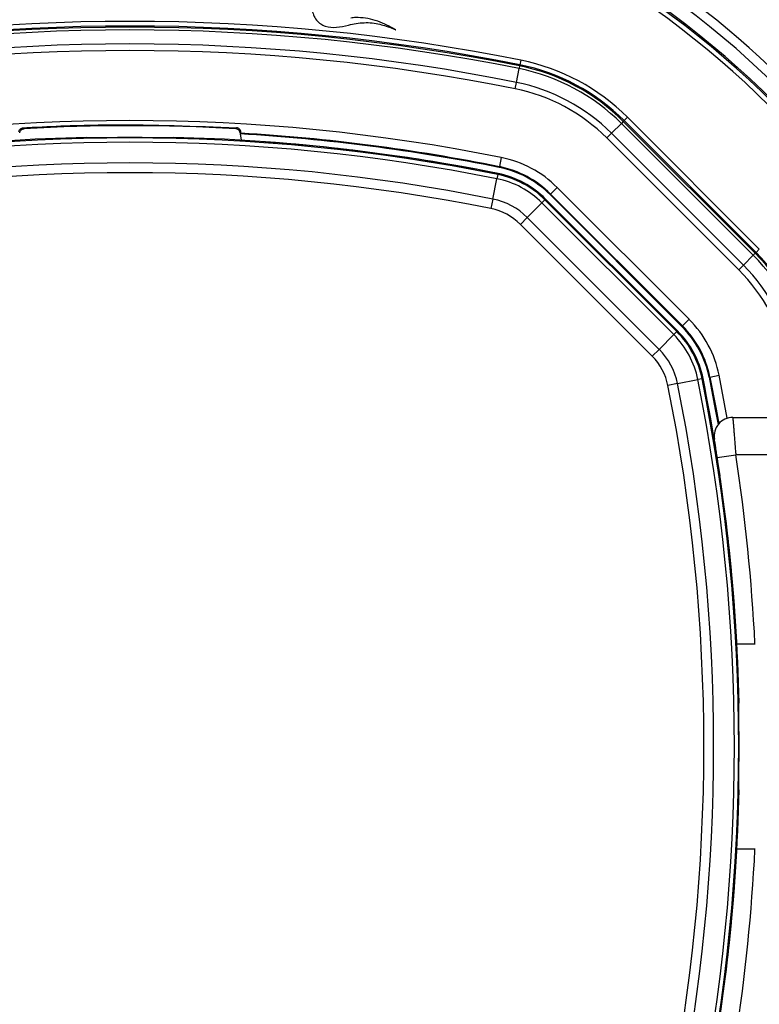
# Model space of a CAD drawing. Header units: millimetres. Extents: x 20 to 26059, y 28 to 17777.
# Tile 50 of 72: x 9075 to 9233, y 13209 to 13420. Entities that reach past the tile are written whole.
import ezdxf

# ---------------------------------------------------------------- set-up
doc = ezdxf.new("R2010")
doc.units = ezdxf.units.MM
doc.header["$LTSCALE"] = 2
doc.layers.add('COMPONENT_GEOMETRY', color=7, linetype='Continuous')
doc.styles.add('SLDTEXTSTYLE0', font='TXT', dxfattribs={"width": 0.75})
doc.dimstyles.new('SLDDIMSTYLE0', dxfattribs={"dimtxt": 150, "dimasz": 6.604, "dimexe": 0, "dimexo": 0.0625, "dimgap": 37.5, "dimtad": 0, "dimtih": 1, "dimtoh": 1, "dimdec": 0, "dimrnd": 1e-09, "dimzin": 12, "dimdsep": 46, "dimtxsty": 'SLDTEXTSTYLE0', "dimsah": 1, "dimcen": 0.09, "dimadec": 0, "dimazin": 3, "dimtfac": 1, "dimtdec": 0, "dimtofl": 0, "dimtmove": 0, "dimatfit": 3, "dimfxl": 1, "dimfrac": 2, "dimtolj": 1, "dimtzin": 12, "dimarcsym": 0})

# ---------------------------------------------------------------- blocks, each defined once
blk = doc.blocks.new('_D')
at = {"layer": 'COMPONENT_GEOMETRY', "color": 7}
for p, q in [((8742.94, 17777.25), (8697.24, 17777.25)), ((8697.24, 17777.25), (8697.24, 17539.12)), ((9453.98, 17777.25), (9499.68, 17777.25)), ((9499.68, 17777.25), (9499.68, 17539.12)), ((2197.17, 13286.24), (2197.17, 17567.56)), ((15999.75, 13309.49), (15999.75, 17567.56)), ((2197.17, 17561.21), (8621.17, 17561.21)), ((15999.75, 17561.21), (9575.75, 17561.21)), ((8697.24, 17539.12), (8742.94, 17539.12)), ((9499.68, 17539.12), (9453.98, 17539.12))]:
    blk.add_line(p, q, dxfattribs=at)
for points in [[(2197.17, 17561.21), (2203.77, 17560.19), (2203.77, 17562.22)], [(15999.75, 17561.21), (15993.15, 17562.22), (15993.15, 17560.19)]]:
    blk.add_solid(points, dxfattribs=at)
at = {"layer": 'COMPONENT_GEOMETRY', "color": 7, "char_height": 150, "attachment_point": 1, "style": 'SLDTEXTSTYLE0'}
for s, insert in [('22\'7.70"', (8742.94, 17732.48)), ('6901mm', (8689.29, 17508.06))]:
    blk.add_mtext(s, dxfattribs=dict(at, insert=insert))

msp = doc.modelspace()

# ---------------------------------------------------------------- linework, layer by layer
at = {"color": 7, "linetype": 'Continuous', "lineweight": 25}
for p, q in [((9181.93, 13410.23), (9181.82, 13409.66)), ((9181.93, 13410.23), (9181.98, 13410.48)), ((9182.18, 13411.46), (9181.98, 13410.48)), ((9181.23, 13406.72), (9181.82, 13409.66)), ((9180.95, 13405.33), (9181.23, 13406.72)), ((9201.59, 13395.81), (9203.71, 13397.93)), ((9204.12, 13398.34), (9203.71, 13397.93)), ((9203.71, 13397.93), (9231.96, 13369.68)), ((9204.12, 13398.34), (9204.3, 13398.52)), ((9232.37, 13370.09), (9204.12, 13398.34)), ((9205, 13399.23), (9204.3, 13398.52)), ((9204.3, 13398.52), (9232.55, 13370.27)), ((9233.25, 13370.98), (9205, 13399.23)), ((9122.06, 13395.92), (9122.09, 13395.66)), ((9122.24, 13395.83), (9122.09, 13395.66)), ((9122.09, 13395.66), (9122.26, 13394.32)), ((9200.59, 13394.81), (9201.59, 13395.81)), ((9229.84, 13367.56), (9201.59, 13395.81)), ((9089.19, 13394.85), (9089.12, 13394.92)), ((9107.8, 13394.92), (9107.73, 13394.85)), ((9200.59, 13394.81), (9228.84, 13366.56)), ((9177.99, 13390.62), (9177.59, 13388.66)), ((9177.25, 13386.97), (9177.3, 13387.19)), ((9177.56, 13388.49), (9177.59, 13388.66)), ((9176.2, 13381.71), (9177.07, 13386.07)), ((9177.25, 13386.97), (9177.07, 13386.07)), ((9188.44, 13382.66), (9188.56, 13382.78)), ((9188.56, 13382.78), (9189.98, 13384.2)), ((9188.56, 13382.78), (9216.81, 13354.53)), ((9218.22, 13355.95), (9189.98, 13384.2)), ((9176.2, 13381.71), (9175.79, 13379.67)), ((9183.55, 13377.77), (9186.69, 13380.92)), ((9187.34, 13381.56), (9186.69, 13380.92)), ((9214.94, 13352.67), (9186.69, 13380.92)), ((9187.34, 13381.56), (9187.5, 13381.72)), ((9187.34, 13381.56), (9215.59, 13353.31)), ((9215.75, 13353.47), (9187.5, 13381.72)), ((9188.44, 13382.66), (9216.69, 13354.41)), ((9183.55, 13377.77), (9182.08, 13376.3)), ((9183.55, 13377.77), (9211.8, 13349.52)), ((9210.33, 13348.05), (9182.08, 13376.3)), ((9232.37, 13370.09), (9232.55, 13370.27)), ((9233.25, 13370.98), (9232.55, 13370.27)), ((9229.84, 13367.56), (9231.96, 13369.68)), ((9232.37, 13370.09), (9231.96, 13369.68)), ((9229.84, 13367.56), (9228.84, 13366.56)), ((9216.81, 13354.53), (9218.22, 13355.95)), ((9215.59, 13353.31), (9214.94, 13352.67)), ((9215.59, 13353.31), (9215.75, 13353.47)), ((9216.69, 13354.41), (9216.81, 13354.53)), ((9211.8, 13349.52), (9214.94, 13352.67)), ((9211.8, 13349.52), (9210.33, 13348.05)), ((9215.74, 13342.17), (9220.1, 13343.05)), ((9221, 13343.23), (9220.1, 13343.05)), ((9221, 13343.23), (9221.21, 13343.27)), ((9222.52, 13343.53), (9222.69, 13343.57)), ((9222.69, 13343.57), (9224.65, 13343.96)), ((9215.74, 13342.17), (9213.7, 13341.76)), ((9227.58, 13334.93), (9248.03, 13334.93)), ((9224.26, 13326.33), (9228.21, 13326.93)), ((9224.84, 13322.41), (9224.26, 13326.33)), ((9248.03, 13326.93), (9228.21, 13326.93)), ((9228.45, 13286.43), (9232.34, 13286.43)), ((9228.88, 13273.7), (9228.95, 13273.77)), ((9228.95, 13255.1), (9228.88, 13255.17)), ((9232.34, 13242.43), (9228.45, 13242.43))]:
    msp.add_line(p, q, dxfattribs=at)
at = {"color": 8, "linetype": 'Continuous', "lineweight": 25}
msp.add_line((9226.39, 13334.75), (9224.65, 13343.96), dxfattribs=at)
at = {"color": 7, "linetype": 'Continuous', "lineweight": 25, "flags": 128}
for points in [[(9075.62, 13396.99), (9075.65, 13396.95), (9075.77, 13396.82), (9075.8, 13396.79)], [(9121.3, 13396.99), (9121.27, 13396.95), (9121.15, 13396.82), (9121.12, 13396.79)], [(9122.06, 13395.92), (9122.15, 13396.02), (9122.23, 13396.1)], [(9222.52, 13343.53), (9223.83, 13336.66), (9224.42, 13333.39)], [(9222.69, 13343.57), (9224, 13336.71), (9224.57, 13333.56)]]:
    msp.add_lwpolyline(points, dxfattribs=at)
at = {"color": 7, "linetype": 'Continuous', "lineweight": 25}
for centre, radius, start, end in [((9098.46, 13264.43), 320, 26.9591, 153.0346), ((9098.46, 13264.43), 317, 26.3608, 153.6157), ((9098.46, 13264.43), 198, 20.8585, 159.1415), ((9098.46, 13264.43), 195.2, 21.1724, 158.8276), ((9098.46, 13264.43), 200, 31.0906, 58.9094), ((9098.46, 12995.03), 424.76, 78.6328, 101.3672), ((9098.46, 12995.03), 423.76, 78.6328, 101.3672), ((9098.46, 12995.03), 423.51, 78.6328, 101.3672), ((9098.46, 12995.03), 422.92, 78.6328, 101.3672), ((9098.46, 12995.03), 419.92, 78.6328, 101.3672), ((9098.46, 12995.03), 418.51, 78.6328, 101.3672), ((9173.36, 13367.58), 43.51, 45, 78.6328), ((9173.36, 13367.58), 43.76, 45, 78.6328), ((9173.36, 13367.58), 44.76, 45, 78.6328), ((9173.36, 13367.58), 42.92, 45, 78.6328), ((9173.36, 13367.58), 39.92, 45, 78.6328), ((9173.36, 13367.58), 38.51, 45, 78.6328), ((9098.46, 12995.03), 403.5, 78.6328, 101.3672), ((9098.46, 12996.03), 401.4, 86.7638, 93.2362), ((9098.46, 12995.03), 401.33, 78.6328, 86.6247), ((9098.46, 12995.03), 401.5, 78.6328, 86.604), ((9098.46, 12995.03), 400, 91.3375, 101.3672), ((9098.46, 12995.03), 399.78, 78.6328, 101.3672), ((9098.46, 12995.03), 398.86, 78.6328, 101.3672), ((9098.46, 12995.03), 399.86, 89.2454, 90.7546), ((9098.46, 12995.03), 400, 78.6328, 88.6625), ((9098.46, 12995.03), 400, 78.6328, 85.8526), ((9098.46, 12995.03), 394.42, 78.6328, 101.3672), ((9173.36, 13367.58), 23.5, 45, 78.6328), ((9098.46, 12995.03), 392.33, 78.6328, 101.3672), ((9173.36, 13367.58), 20, 45, 78.6328), ((9173.36, 13367.58), 21.33, 45, 78.6328), ((9173.36, 13367.58), 21.5, 45, 78.6328), ((9173.36, 13367.58), 18.86, 45, 78.6328), ((9173.36, 13367.58), 19.78, 45, 78.6328), ((9173.36, 13367.58), 14.42, 45, 78.6328), ((9173.36, 13367.58), 12.33, 45, 78.6328), ((9201.61, 13339.33), 43.76, 11.3672, 45), ((9201.61, 13339.33), 42.92, 11.3672, 45), ((9201.61, 13339.33), 43.51, 11.3672, 45), ((9201.61, 13339.33), 38.51, 11.3672, 45), ((9201.61, 13339.33), 39.92, 11.3672, 45), ((9201.61, 13339.33), 23.5, 11.3672, 45), ((9201.61, 13339.33), 19.78, 11.3672, 45), ((9201.61, 13339.33), 20, 11.3672, 45), ((9201.61, 13339.33), 21.33, 11.3672, 45), ((9201.61, 13339.33), 21.5, 11.3672, 45), ((9201.61, 13339.33), 18.86, 11.3672, 45), ((9201.61, 13339.33), 14.42, 11.3672, 45), ((9201.61, 13339.33), 12.33, 11.3672, 45), ((8829.06, 13264.43), 398.86, 348.6328, 11.3672), ((8829.06, 13264.43), 399.78, 348.6328, 11.3672), ((8829.06, 13264.43), 400, 1.3375, 11.3672), ((8829.06, 13264.43), 400, 4.1474, 11.3672), ((8829.06, 13264.43), 392.33, 348.6328, 11.3672), ((8829.06, 13264.43), 394.42, 348.6328, 11.3672), ((9227.58, 13330.93), 4, 90, 189.2779), ((8828.86, 13265.8), 404, 2.9276, 8.7036), ((8829.06, 13264.43), 399.86, 359.2454, 0.7546), ((8829.06, 13264.43), 400, 348.6328, 358.6625), ((8828.86, 13263.07), 404, 351.2964, 357.0724), ((8829.06, 13264.43), 400, 348.6328, 355.8526)]:
    msp.add_arc(centre, radius, start, end, dxfattribs=at)
at = {"color": 8, "linetype": 'Continuous', "lineweight": 25}
for radius, start, end in [(194.87, 21.2097, 158.7903), (193.87, 21.3244, 158.6756)]:
    msp.add_arc((9098.46, 13264.43), radius, start, end, dxfattribs=at)
at = {"color": 7, "linetype": 'Continuous', "lineweight": 25}
for points, knots in [([(9130.28, 13433.36), (9130.39, 13433.06), (9130.57, 13432.56), (9131.01, 13431.89), (9131.54, 13431.04), (9132.39, 13429.78), (9133.65, 13428.04), (9135.04, 13426.27), (9136.26, 13424.83), (9136.96, 13424.03), (9137.3, 13423.68), (9137.39, 13423.57), (9137.44, 13423.51), (9137.47, 13423.48), (9137.49, 13423.46), (9137.52, 13423.43), (9137.51, 13423.37), (9137.5, 13423.28), (9137.47, 13423.11), (9137.47, 13422.88), (9137.47, 13422.65), (9137.48, 13422.51), (9137.48, 13422.45), (9137.48, 13422.42), (9137.49, 13422.41), (9137.49, 13422.4), (9137.49, 13422.4), (9137.49, 13422.4), (9137.49, 13422.4), (9137.52, 13421.97), (9137.73, 13421.13), (9138.38, 13420.04), (9139.27, 13419.22), (9140.7, 13418.52), (9142.8, 13418.41), (9145.52, 13419.09), (9148.07, 13419.56), (9150.34, 13419.5), (9151.9, 13419.21), (9153.22, 13418.83), (9154.3, 13418.45), (9154.99, 13418.16), (9155.35, 13417.98), (9155.38, 13417.97)], [0, 0, 0, 0, 0.02822, 0.047024, 0.072189, 0.117124, 0.182915, 0.263094, 0.318189, 0.351119, 0.358364, 0.361518, 0.363967, 0.364769, 0.365681, 0.366458, 0.368426, 0.370883, 0.374355, 0.383843, 0.39149, 0.394855, 0.396335, 0.396987, 0.397274, 0.3974, 0.397455, 0.39748, 0.39749, 0.397499, 0.435527, 0.473257, 0.509719, 0.541957, 0.613525, 0.690941, 0.79256, 0.84284, 0.893244, 0.933507, 0.964789, 0.996041, 1, 1, 1, 1]), ([(9155.38, 13417.97), (9154.77, 13418.32), (9153.53, 13419.03), (9151.55, 13419.85), (9149.47, 13420.43), (9147.7, 13420.62), (9146.47, 13420.6), (9145.96, 13420.53), (9145.79, 13420.5)], [0, 0, 0, 0, 0.209784, 0.422933, 0.635761, 0.846744, 0.951153, 1, 1, 1, 1]), ([(9075.62, 13396.99), (9076.63, 13397.04), (9082.97, 13397.39), (9098.2, 13397.87), (9112.42, 13397.33), (9121.3, 13396.99)], [0, 0, 0, 0, 0.0665244, 0.4166659, 1, 1, 1, 1]), ([(9074.69, 13396.1), (9074.71, 13396.2), (9074.74, 13396.36), (9074.91, 13396.65), (9075.14, 13396.85), (9075.39, 13396.96), (9075.56, 13396.98), (9075.62, 13396.99)], [0, 0, 0, 0, 0.304041, 0.505623, 0.708168, 0.890585, 1, 1, 1, 1]), ([(9074.86, 13395.92), (9074.89, 13396.04), (9074.95, 13396.28), (9075.18, 13396.55), (9075.47, 13396.74), (9075.69, 13396.77), (9075.8, 13396.79)], [0, 0, 0, 0, 0.270486, 0.513639, 0.75682, 1, 1, 1, 1]), ([(9122.06, 13395.92), (9122.03, 13396.04), (9121.97, 13396.28), (9121.74, 13396.55), (9121.46, 13396.74), (9121.23, 13396.77), (9121.12, 13396.79)], [0, 0, 0, 0, 0.270486, 0.513639, 0.75682, 1, 1, 1, 1]), ([(9122.23, 13396.1), (9122.21, 13396.2), (9122.18, 13396.36), (9122.01, 13396.65), (9121.78, 13396.85), (9121.53, 13396.96), (9121.36, 13396.98), (9121.3, 13396.99)], [0, 0, 0, 0, 0.304041, 0.505623, 0.708168, 0.890585, 1, 1, 1, 1]), ([(9122.24, 13395.83), (9122.25, 13395.85), (9122.25, 13395.89), (9122.23, 13396.05), (9122.23, 13396.1)], [0, 0, 0, 0, 0.649892, 1, 1, 1, 1]), ([(9093.19, 13394.86), (9092.74, 13394.85), (9091.85, 13394.84), (9090.65, 13394.83), (9089.74, 13394.83), (9089.27, 13394.84), (9089.22, 13394.85), (9089.19, 13394.85)], [0, 0, 0, 0, 0.217103, 0.434207, 0.651285, 0.868325, 1, 1, 1, 1]), ([(9107.73, 13394.85), (9107.67, 13394.85), (9107.57, 13394.83), (9106.86, 13394.83), (9105.83, 13394.83), (9104.72, 13394.85), (9104, 13394.85), (9103.73, 13394.86)], [0, 0, 0, 0, 0.217051, 0.434103, 0.651134, 0.868186, 1, 1, 1, 1]), ([(9227.58, 13334.93), (9227.58, 13334.93), (9227.58, 13334.92), (9227.59, 13334.83), (9227.6, 13334.69), (9227.61, 13334.5), (9227.64, 13334.18), (9227.67, 13333.75), (9227.72, 13333.23), (9227.76, 13332.65), (9227.82, 13331.99), (9227.87, 13331.26), (9227.92, 13330.68), (9227.97, 13330.08), (9228.02, 13329.44), (9228.06, 13328.86), (9228.11, 13328.18), (9228.16, 13327.56), (9228.2, 13327.09), (9228.21, 13326.93)], [0, 0, 0, 0, 0.052162, 0.104682, 0.158329, 0.212364, 0.264417, 0.370255, 0.424162, 0.476376, 0.582541, 0.636613, 0.689326, 0.742402, 0.796623, 0.851239, 0.888123, 0.962485, 1, 1, 1, 1]), ([(9224.26, 13326.33), (9224.21, 13326.63), (9224.09, 13327.39), (9223.92, 13328.5), (9223.76, 13329.49), (9223.65, 13330.16), (9223.64, 13330.24), (9223.63, 13330.29)], [0, 0, 0, 0, 0.148936, 0.363368, 0.575824, 0.787673, 1, 1, 1, 1]), ([(9228.89, 13269.7), (9228.88, 13270.15), (9228.87, 13271.05), (9228.86, 13272.25), (9228.86, 13273.15), (9228.87, 13273.62), (9228.88, 13273.68), (9228.88, 13273.7)], [0, 0, 0, 0, 0.217103, 0.434207, 0.651285, 0.868325, 1, 1, 1, 1]), ([(9228.88, 13255.17), (9228.88, 13255.22), (9228.86, 13255.32), (9228.86, 13256.03), (9228.86, 13257.06), (9228.87, 13258.17), (9228.88, 13258.89), (9228.89, 13259.17)], [0, 0, 0, 0, 0.217051, 0.434103, 0.651134, 0.868186, 1, 1, 1, 1])]:
    msp.add_open_spline(points, degree=3, knots=knots, dxfattribs=at)

# ---------------------------------------------------------------- dimensions: what is measured, and where the dimension line sits
at = {"layer": 'COMPONENT_GEOMETRY', "color": 7}
dim = msp.add_linear_dim(base=(2197.17, 17561.21), p1=(15999.75, 13306.95), p2=(2197.17, 13283.7), dimstyle='SLDDIMSTYLE0', dxfattribs=at)
dim.commit()
dim.dimension.update_dxf_attribs({"geometry": '_D', "text_midpoint": (9098.46, 17561.21), "dimtype": 160})

doc.saveas('drawing.dxf')
